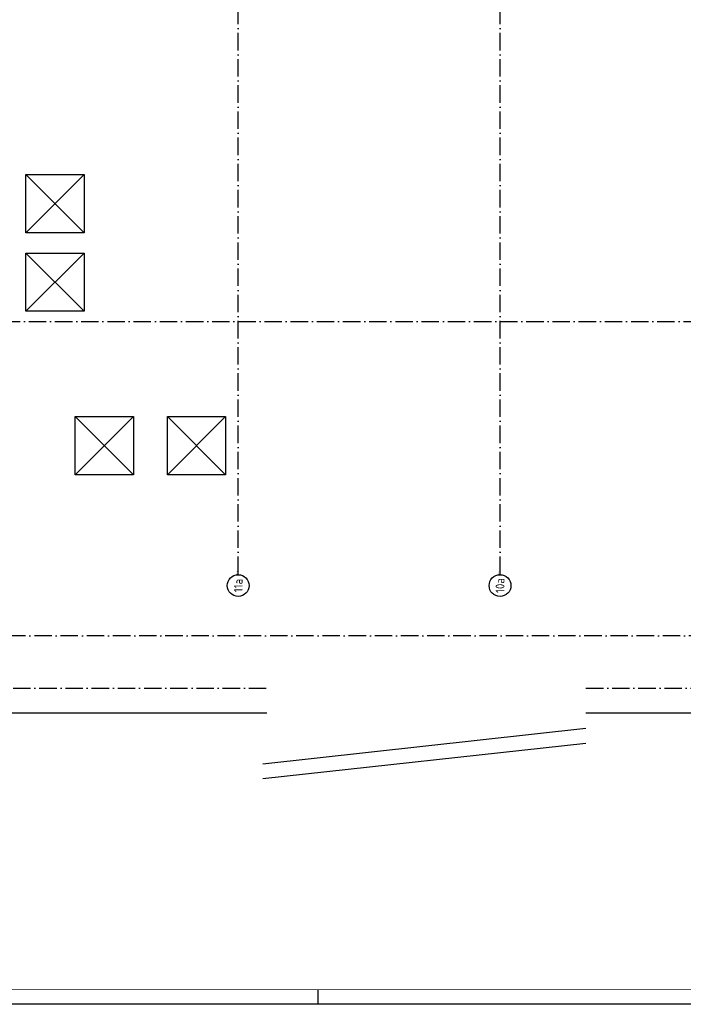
# Model space of a CAD drawing. Header units: millimetres. Extents: x 50250 to 324922, y 191 to 84291.
# Tile 6 of 44: x 144993 to 167805, y 191 to 34037. Entities that reach past the tile are written whole.
import ezdxf
from ezdxf.enums import TextEntityAlignment as Align

# ---------------------------------------------------------------- set-up
doc = ezdxf.new("R2010")
doc.units = ezdxf.units.MM
doc.header["$LTSCALE"] = 100
doc.linetypes.add('DASHDOT', pattern=[9, 6, -1.5, 0, -1.5])
doc.layers.get('0').update_dxf_attribs({"linetype": 'CONTINUOUS'})
for name, color, linetype in [('AL$7----_STRAMIEN', 1, 'DASHDOT'), ('AL27----_DAKEN', 7, 'CONTINUOUS'), ('ALN-----_BLOCKNAAM', 2, 'CONTINUOUS'), ('LIJN025', 10, 'CONTINUOUS'), ('LIJN050', 90, 'CONTINUOUS'), ('TEKST25', 10, 'CONTINUOUS'), ('TEKST35', 50, 'CONTINUOUS'), ('TEKST50', 90, 'CONTINUOUS')]:
    doc.layers.add(name, color=color, linetype=linetype)
doc.styles.add('ISO', font='ISO.SHX')
doc.styles.add('ROMAND', font='romand')
doc.styles.get("Standard").update_dxf_attribs({"font": 'iso.shx'})

# ---------------------------------------------------------------- blocks, each defined once
blk = doc.blocks.new('A0-GE')
at = {"layer": 'LIJN025'}
blk.add_line((645.5, 0), (645.5, 5), dxfattribs=at)
blk.add_lwpolyline([(1500, 841), (1500, 0), (0, 0), (0, 841)], close=True, dxfattribs=at)
at = {"layer": 'LIJN050', "const_width": 0.2}
blk.add_lwpolyline([(1495, 836), (25, 836), (25, 5), (1495, 5)], close=True, dxfattribs=at)
at = {"layer": 'TEKST25', "style": 'ROMAND', "width": 2.899115}
blk.add_attdef('STATUS', text='', height=2.5, dxfattribs=at).set_placement((1454, 71.5), (1493, 71.5), align=Align.FIT)
at = {"layer": 'TEKST25', "style": 'ISO'}
for tag, p in [('E', (1455.25, 66)), ('NAAM-E', (1466.75, 66)), ('DATUM-E', (1485, 66)), ('D', (1455.25, 61)), ('NAAM-D', (1466.75, 61)), ('DATUM-D', (1485, 61)), ('C', (1455.25, 56)), ('NAAM-C', (1466.75, 56)), ('DATUM-C', (1485, 56)), ('B', (1455.25, 51)), ('NAAM-B', (1466.75, 51)), ('DATUM-B', (1485, 51)), ('A', (1455.25, 46)), ('NAAM-A', (1466.75, 46)), ('DATUM-A', (1485, 46))]:
    blk.add_attdef(tag, text='', height=2.5, dxfattribs=at).set_placement(p, align=Align.CENTER)
for tag, p in [('DATUM', (1332.75, 36.25)), ('SCHAAL', (1368, 36.25)), ('GETEKEND', (1398.25, 36.25)), ('GECONTOL.', (1433, 36.25)), ('FORMAAT', (1463.25, 28.25))]:
    blk.add_attdef(tag, p, '', height=2.5, dxfattribs=at)
at = {"layer": 'TEKST35', "style": 'ISO'}
for tag, p in [('PROJECT', (1334.5, 72.5)), ('PLAATS', (1334.5, 63.5)), ('INSTALLATIE-REGEL1', (1334.5, 52.5)), ('INSTALLATIE-REGEL2', (1334.5, 43.5))]:
    blk.add_attdef(tag, p, '', height=4, dxfattribs=at)
blk.add_attdef('PROJ.NR.', text='', height=4, dxfattribs=at).set_placement((1481, 23), align=Align.CENTER)
at = {"layer": 'TEKST50', "style": 'ISO'}
blk.add_attdef('FILE-NAAM', text='', height=5, dxfattribs=at).set_placement((1473.5, 7.5), align=Align.CENTER)
blk = doc.blocks.new('1011')
at = {"layer": 'AL$7----_STRAMIEN', "color": 7, "linetype": 'Continuous'}
blk.add_circle((-750, 0), 750, dxfattribs=at)
at = {"layer": 'AL$7----_STRAMIEN', "color": 3, "linetype": 'Continuous'}
blk.add_attdef('STR-NAAM', text='', height=600, rotation=360, dxfattribs=at).set_placement((-750, 0), align=Align.MIDDLE)
at = {"layer": 'ALN-----_BLOCKNAAM', "linetype": 'Continuous'}
blk.add_text('1011', height=100, dxfattribs=at).set_placement((0, 0))

msp = doc.modelspace()

# ---------------------------------------------------------------- linework, layer by layer
at = {"layer": 'AL$7----_STRAMIEN'}
for points in [[(152505, 14982), (152505, 45867)], [(161505, 14982), (161505, 45867)], [(143505, 23663), (171786, 23663)], [(134865, 11063), (153556, 11063)], [(164457, 11063), (174358, 11063)]]:
    msp.add_lwpolyline(points, dxfattribs=at)
at = {"layer": 'AL$7----_STRAMIEN', "color": 1}
msp.add_lwpolyline([(183901, 12863), (143805, 12863), (120711, 12863)], dxfattribs=at)
at = {"layer": 'AL27----_DAKEN', "color": 8}
for p, q in [((145205, 28713), (147205, 26713)), ((145205, 26713), (147205, 28713)), ((145205, 28713), (147205, 28713)), ((145205, 26713), (145205, 28713)), ((147205, 28713), (147205, 26713)), ((147205, 26713), (145205, 26713)), ((145205, 26013), (147205, 24013)), ((145205, 24013), (147205, 26013)), ((145205, 26013), (147205, 26013)), ((145205, 24013), (145205, 26013)), ((147205, 26013), (147205, 24013)), ((147205, 24013), (145205, 24013)), ((146903, 18393), (148903, 20393)), ((146903, 20393), (148903, 18393)), ((146903, 20393), (148903, 20393)), ((146903, 18393), (146903, 20393)), ((148903, 20393), (148903, 18393)), ((152070, 18393), (150070, 20393)), ((150070, 18393), (152070, 20393)), ((150070, 20393), (152070, 20393)), ((150070, 18393), (150070, 20393)), ((152070, 20393), (152070, 18393)), ((148903, 18393), (146903, 18393)), ((152070, 18393), (150070, 18393)), ((140255, 10209), (153483, 10209)), ((164457, 10209), (173755, 10209)), ((153350, 8462), (164459, 9687)), ((153350, 7948), (164459, 9173))]:
    msp.add_line(p, q, dxfattribs=at)

# ---------------------------------------------------------------- block references
at = {"xscale": 100, "yscale": 100, "zscale": 100}
msp.add_blockref('A0-GE', (90707, 191), dxfattribs=at)
at = {"layer": 'AL$7----_STRAMIEN', "xscale": 0.5, "yscale": 0.5, "zscale": 0.5, "rotation": 90}
for p, values in [((152505, 14960), {'STR-NAAM': '11a'}), ((161505, 14960), {'STR-NAAM': '10a'})]:
    msp.add_blockref('1011', p, dxfattribs=at).add_auto_attribs(values)

doc.saveas('drawing.dxf')
